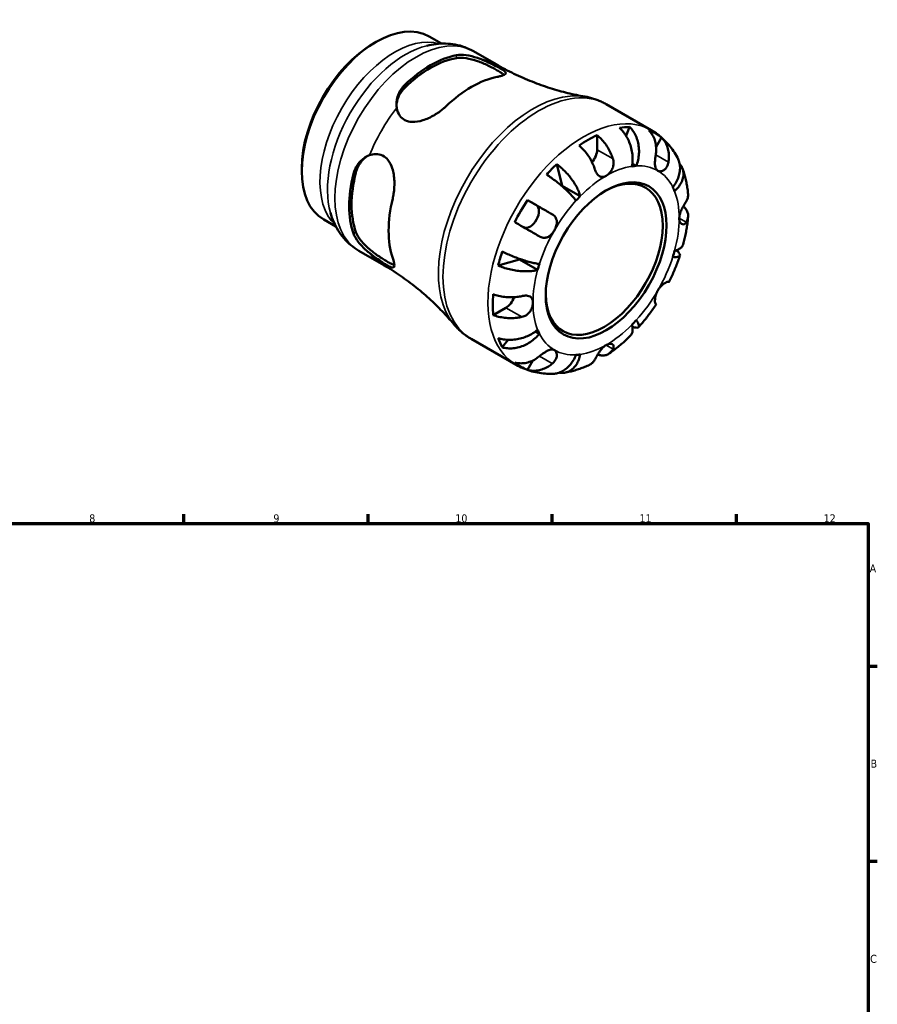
# Model space of a CAD drawing. Header units: millimetres. Extents: x 0 to 903, y 0 to 771.
# Tile 5 of 5: x 498 to 825, y 391 to 766. Entities that reach past the tile are written whole.
import ezdxf

# ---------------------------------------------------------------- set-up
doc = ezdxf.new("R2010")
doc.units = ezdxf.units.MM
for name, color, linetype, lineweight in [('Border (ANSI)', 7, 'Continuous', 70), ('Visible (ANSI)', 7, 'Continuous', 50), ('Visible Narrow (ANSI)', 7, 'Continuous', 35)]:
    doc.layers.add(name, color=color, linetype=linetype, lineweight=lineweight)
doc.styles.add('Note Text (ANSI)', font='tahoma.ttf')

# ---------------------------------------------------------------- blocks, each defined once
blk = doc.blocks.new('Borders Default Border')
at = {"layer": 'Border (ANSI)'}
for p, q in [((560.67, 574), (560.67, 577.45)), ((630.75, 574), (630.75, 577.45)), ((700.83, 574), (700.83, 577.45)), ((770.92, 574), (770.92, 577.45)), ((821, 519.75), (824.45, 519.75)), ((821, 445.5), (824.45, 445.5))]:
    blk.add_line(p, q, dxfattribs=at)
at = {"layer": 'Border (ANSI)', "flags": 128}
blk.add_lwpolyline([(20, 20), (20, 574), (821, 574), (821, 20), (20, 20)], dxfattribs=at)
at = {"layer": 'Border (ANSI)', "color": 230, "true_color": 0xff0080, "attachment_point": 7, "style": 'Note Text (ANSI)'}
for s, insert, char_height in [('8', (524.63, 574.33), 3.05), ('9', (594.7, 574.34), 3.05), ('10', (663.96, 574.34), 3.048), ('11', (734.04, 574.4), 3.048), ('12', (804.13, 574.4), 3.048), ('A', (821.63, 555.35), 3.05), ('B', (821.99, 481.1), 3.05), ('C', (821.8, 406.8), 3.05)]:
    blk.add_mtext(s, dxfattribs=dict(at, insert=insert, char_height=char_height))

msp = doc.modelspace()

# ---------------------------------------------------------------- linework, layer by layer
at = {"layer": 'Visible (ANSI)'}
for p, q in [((632.832, 756.614), (633.78, 757.164)), ((653.936, 759.197), (658.622, 756.498)), ((670.916, 753.579), (679.532, 748.617)), ((721.361, 733.444), (738.453, 723.601)), ((730.223, 724.794), (728.902, 721.442)), ((717.897, 721.675), (717.897, 716.115)), ((742.405, 720.766), (740.356, 717.217)), ((605.485, 709.125), (605.485, 708.029)), ((702.529, 710.674), (704.641, 702.445)), ((732.799, 709.972), (731.314, 710.827)), ((711.5, 698.496), (704.641, 702.445)), ((691.38, 696.99), (694.78, 695.017)), ((613.843, 689.576), (618.53, 686.877)), ((627.225, 677.709), (635.842, 672.748)), ((688.417, 674.344), (680.248, 672.082)), ((695.276, 670.394), (688.417, 674.344)), ((683.196, 656.011), (678.387, 653.242)), ((669.96, 644.186), (687.053, 634.343)), ((695.958, 646.161), (694.468, 647.019)), ((684.085, 643.809), (681.828, 640.973)), ((693.448, 635.97), (691.38, 632.388))]:
    msp.add_line(p, q, dxfattribs=at)
for centre, major_axis, start_param, end_param in [((633.889, 724.386), (-20.046, -34.811), 3.1415927, 6.2831853), ((632.938, 724.934), (-19.375, -33.645), 3.9289245, 5.4958534), ((654.527, 712.502), (21.845, 37.935), 0.4613014, 1.1056275), ((654.527, 712.502), (21.216, 36.843), 0.4513924, 1.1155365), ((670.119, 703.523), (-22.274, -38.68), 3.6093159, 4.2407983), ((714.468, 677.984), (25.578, 44.417), 0.3337497, 0.4477811), ((714.468, 677.984), (25.578, 44.417), 6.1864849, 6.3760182), ((714.468, 677.984), (25.578, 44.417), 0.6886978, 0.8782311), ((714.468, 714.14), (-2.42, -4.203), 1.2344283, 2.3542608), ((714.468, 677.984), (25.578, 44.417), 1.1191478, 1.2331792), ((721.327, 674.035), (19.649, 34.122), 0.3587599, 0.4227708), ((654.527, 712.502), (21.845, 37.935), 2.0320977, 2.6764238), ((654.527, 712.502), (21.216, 36.843), 2.0221887, 2.6863328), ((720.598, 674.454), (15.72, 27.297), 2.3704166, 7.0543614), ((714.468, 677.984), (-19.649, -34.122), 4.2857507, 4.2916177), ((721.327, 674.035), (19.649, 34.122), 5.8565471, 5.920558), ((670.119, 703.523), (-22.274, -38.68), 5.1801122, 5.8115947), ((714.468, 677.984), (25.578, 44.417), 1.474096, 1.6636293), ((721.327, 674.035), (-19.649, -34.122), 4.2857507, 4.3497617), ((692.355, 690.817), (2.42, 4.203), 3.2062397, 6.2812516), ((714.468, 677.984), (25.578, 44.417), 1.904546, 2.0185774), ((714.468, 677.984), (-19.649, -34.122), 5.1283715, 5.1351598), ((721.327, 674.035), (19.649, 34.122), 5.0711489, 5.1351598), ((721.327, 674.035), (-19.649, -34.122), 5.0711489, 5.1351598), ((714.468, 677.984), (25.578, 44.417), 2.2594941, 2.4490274), ((683.196, 659.976), (-2.42, -4.203), 0.7834645, 1.9106207), ((721.327, 674.035), (19.649, 34.122), 4.2857507, 4.3497617), ((714.468, 677.984), (-25.578, -44.417), 5.8315368, 5.9455682), ((721.327, 674.035), (-19.649, -34.122), 5.8565471, 5.920558), ((721.327, 674.035), (-19.649, -34.122), 0.3587599, 0.4227708), ((714.468, 677.984), (-25.578, -44.417), 6.1864849, 6.3760182)]:
    msp.add_ellipse(centre, major_axis=major_axis, ratio=0.5780931, start_param=start_param, end_param=end_param, dxfattribs=at)
msp.add_ellipse((721.327, 674.035), major_axis=(-16.234, -28.19), ratio=0.5780931, dxfattribs=at)
for points, knots in [([(670.916, 753.579), (669.827, 754.205), (668.684, 754.736), (666.334, 755.589), (665.127, 755.913), (662.695, 756.358), (661.469, 756.48), (659.029, 756.541), (657.815, 756.481), (655.416, 756.201), (654.23, 755.982), (653.064, 755.693)], [5.49972085, 5.49972085, 5.49972085, 5.49972085, 5.6010645, 5.6010645, 5.70240816, 5.70240816, 5.80375181, 5.80375181, 5.90509546, 5.90509546, 6.00643911, 6.00643911, 6.00643911, 6.00643911]), ([(664.328, 752.092), (665.353, 752.287), (666.637, 752.293), (669.421, 751.904), (670.923, 751.513), (672.802, 750.879), (673.276, 750.708), (673.755, 750.524)], [1.6832375, 1.6832375, 1.6832375, 1.6832375, 2.1416431, 2.1416431, 2.6000487, 2.6000487, 2.7485601, 2.7485601, 2.7485601, 2.7485601]), ([(664.328, 751.004), (665.356, 751.187), (666.643, 751.175), (669.433, 750.746), (670.936, 750.333), (673.65, 749.382), (675.056, 748.793), (677.035, 747.86), (677.675, 747.541), (678.87, 746.917), (679.425, 746.612), (680.415, 746.042), (680.874, 745.763), (681.676, 745.236), (682.02, 744.989), (682.363, 744.706), (682.426, 744.652), (682.485, 744.599)], [1.6846427, 1.6846427, 1.6846427, 1.6846427, 2.146151, 2.146151, 2.6076593, 2.6076593, 3.0277054, 3.0277054, 3.2377284, 3.2377284, 3.4477515, 3.4477515, 3.6577745, 3.6577745, 3.8677976, 3.8677976, 3.9189206, 3.9189206, 3.9189206, 3.9189206]), ([(673.755, 750.524), (674.719, 750.153), (675.678, 749.744), (677.606, 748.869), (678.546, 748.412), (680.224, 747.555), (680.929, 747.171), (682.193, 746.415), (682.662, 746.075), (683.242, 745.411), (683.222, 745.113), (682.562, 744.585), (681.969, 744.35), (680.756, 744.031), (680.358, 743.941), (679.92, 743.854)], [-2.8100812, -2.8100812, -2.8100812, -2.8100812, -2.497929, -2.497929, -2.1593099, -2.1593099, -1.8260725, -1.8260725, -1.419883, -1.419883, -0.902401, -0.902401, -0.4258222, -0.4258222, -0.2290124, -0.2290124, -0.2290124, -0.2290124]), ([(679.532, 748.617), (681.74, 747.346), (683.994, 746.155), (688.549, 743.954), (690.85, 742.945), (695.45, 741.117), (697.749, 740.3), (702.3, 738.857), (704.551, 738.231), (708.961, 737.163), (711.12, 736.721), (713.215, 736.362)], [5.49972085, 5.49972085, 5.49972085, 5.49972085, 5.54165359, 5.54165359, 5.58358632, 5.58358632, 5.62551906, 5.62551906, 5.6674518, 5.6674518, 5.70938453, 5.70938453, 5.70938453, 5.70938453]), ([(641.619, 732.018), (641.547, 732.437), (641.509, 732.859), (641.472, 734.553), (641.729, 735.957), (642.843, 738.591), (643.702, 739.819), (644.727, 740.805)], [0.6906392, 0.6906392, 0.6906392, 0.6906392, 0.8391506, 0.8391506, 1.2975562, 1.2975562, 1.7559618, 1.7559618, 1.7559618, 1.7559618]), ([(641.518, 732.883), (641.588, 733.949), (641.841, 735.066), (642.839, 737.467), (643.699, 738.715), (644.727, 739.717)], [0.9351103, 0.9351103, 0.9351103, 0.9351103, 1.30160049, 1.30160049, 1.76310877, 1.76310877, 1.76310877, 1.76310877]), ([(721.361, 733.444), (720.856, 733.734), (720.341, 734.006), (719.294, 734.512), (718.761, 734.746), (717.682, 735.175), (717.135, 735.37), (716.03, 735.72), (715.472, 735.876), (714.348, 736.148), (713.783, 736.264), (713.215, 736.362)], [5.49972085, 5.49972085, 5.49972085, 5.49972085, 5.54165359, 5.54165359, 5.58358632, 5.58358632, 5.62551906, 5.62551906, 5.6674518, 5.6674518, 5.70938453, 5.70938453, 5.70938453, 5.70938453]), ([(660.319, 732.566), (660.011, 732.273), (659.686, 731.983), (658.323, 730.838), (657.181, 730.035), (654.556, 728.492), (653.048, 727.79), (650.17, 726.895), (648.79, 726.661), (646.507, 726.776), (645.587, 726.999), (643.996, 727.816), (643.345, 728.376), (642.205, 729.917), (641.805, 730.933), (641.619, 732.018)], [-2.5723703, -2.5723703, -2.5723703, -2.5723703, -2.434911, -2.434911, -2.0190222, -2.0190222, -1.525122, -1.525122, -1.0726164, -1.0726164, -0.7280495, -0.7280495, -0.400144, -0.400144, 0, 0, 0, 0]), ([(731.153, 709.813), (731.286, 710.486), (731.379, 711.251), (731.439, 712.821), (731.405, 713.626), (731.245, 715.101), (731.105, 715.908), (730.704, 717.495), (730.444, 718.275), (729.883, 719.654), (729.531, 720.381), (728.732, 721.745), (728.286, 722.382), (727.422, 723.442), (726.928, 723.965), (726.406, 724.424)], [5.4054322, 5.4054322, 5.4054322, 5.4054322, 5.6314379, 5.6314379, 5.8574437, 5.8574437, 6.0826169, 6.0826169, 6.3077901, 6.3077901, 6.5323479, 6.5323479, 6.7569058, 6.7569058, 6.9752088, 6.9752088, 6.9752088, 6.9752088]), ([(730.223, 724.794), (730.715, 724.333), (731.166, 723.805), (731.927, 722.735), (732.304, 722.091), (732.937, 720.711), (733.193, 719.975), (733.561, 718.577), (733.706, 717.786), (733.859, 716.175), (733.867, 715.356), (733.774, 713.855), (733.665, 713.037), (733.312, 711.438), (733.069, 710.659), (732.799, 709.972)], [0.2300349, 0.2300349, 0.2300349, 0.2300349, 0.4483378, 0.4483378, 0.6728957, 0.6728957, 0.8974535, 0.8974535, 1.1226267, 1.1226267, 1.3478, 1.3478, 1.5738057, 1.5738057, 1.7998115, 1.7998115, 1.7998115, 1.7998115]), ([(740.214, 714.203), (740.309, 714.782), (740.369, 715.393), (740.405, 716.772), (740.349, 717.535), (740.131, 718.887), (739.949, 719.599), (739.445, 720.939), (739.122, 721.565), (738.441, 722.61), (738.025, 723.127), (737.555, 723.581)], [5.9143146, 5.9143146, 5.9143146, 5.9143146, 6.0897305, 6.0897305, 6.3151304, 6.3151304, 6.5397196, 6.5397196, 6.7643088, 6.7643088, 6.9824261, 6.9824261, 6.9824261, 6.9824261]), ([(748.483, 713.19), (748.024, 714.029), (747.522, 714.85), (746.433, 716.443), (745.845, 717.215), (744.582, 718.698), (743.907, 719.408), (742.477, 720.752), (741.721, 721.386), (740.138, 722.564), (739.31, 723.107), (738.453, 723.601)], [5.1606161, 5.1606161, 5.1606161, 5.1606161, 5.22843705, 5.22843705, 5.296258, 5.296258, 5.36407895, 5.36407895, 5.4318999, 5.4318999, 5.49972085, 5.49972085, 5.49972085, 5.49972085]), ([(717.897, 721.675), (718.446, 721.228), (718.982, 720.724), (719.946, 719.706), (720.46, 719.098), (721.419, 717.803), (721.864, 717.116), (722.613, 715.816), (722.985, 715.084), (723.556, 713.763), (723.776, 713.18), (723.956, 712.626)], [0.2300371, 0.2300371, 0.2300371, 0.2300371, 0.4481544, 0.4481544, 0.6727436, 0.6727436, 0.8973328, 0.8973328, 1.1227327, 1.1227327, 1.2981486, 1.2981486, 1.2981486, 1.2981486]), ([(742.405, 720.766), (742.875, 720.312), (743.291, 719.796), (743.972, 718.751), (744.295, 718.124), (744.799, 716.785), (744.981, 716.072), (745.199, 714.721), (745.255, 713.958), (745.219, 712.579), (745.159, 711.968), (745.064, 711.388)], [0.2300371, 0.2300371, 0.2300371, 0.2300371, 0.4481544, 0.4481544, 0.6727436, 0.6727436, 0.8973328, 0.8973328, 1.1227327, 1.1227327, 1.2981486, 1.2981486, 1.2981486, 1.2981486]), ([(717.097, 708.677), (716.917, 709.23), (716.697, 709.814), (716.127, 711.134), (715.754, 711.866), (715.005, 713.166), (714.56, 713.853), (713.601, 715.148), (713.087, 715.756), (712.124, 716.774), (711.587, 717.279), (711.038, 717.725)], [5.9143146, 5.9143146, 5.9143146, 5.9143146, 6.0897305, 6.0897305, 6.3151304, 6.3151304, 6.5397196, 6.5397196, 6.7643088, 6.7643088, 6.9824261, 6.9824261, 6.9824261, 6.9824261]), ([(625.166, 706.925), (625.508, 708.307), (626.144, 709.666), (627.87, 711.952), (628.959, 712.88), (630.446, 713.698), (630.831, 713.876), (631.23, 714.024)], [1.6832375, 1.6832375, 1.6832375, 1.6832375, 2.1416431, 2.1416431, 2.6000487, 2.6000487, 2.7485601, 2.7485601, 2.7485601, 2.7485601]), ([(626.107, 707.467), (626.462, 708.86), (627.114, 710.23), (628.701, 712.305), (629.55, 713.088), (630.446, 713.685)], [1.68464271, 1.68464271, 1.68464271, 1.68464271, 2.14615099, 2.14615099, 2.51511692, 2.51511692, 2.51511692, 2.51511692]), ([(631.23, 714.024), (632.034, 714.323), (632.867, 714.488), (634.589, 714.495), (635.456, 714.308), (637.039, 713.526), (637.725, 712.955), (639.015, 711.345), (639.546, 710.26), (640.416, 707.547), (640.666, 705.852), (640.799, 702.552), (640.708, 700.943), (640.381, 698.781), (640.261, 698.167), (640.118, 697.578)], [-2.810081, -2.810081, -2.810081, -2.810081, -2.4978987, -2.4978987, -2.1592934, -2.1592934, -1.8260664, -1.8260664, -1.4198832, -1.4198832, -0.9024017, -0.9024017, -0.4258217, -0.4258217, -0.2290124, -0.2290124, -0.2290124, -0.2290124]), ([(723.956, 712.626), (724.022, 712.421), (724.076, 712.211), (724.16, 711.764), (724.187, 711.527), (724.21, 710.983), (724.194, 710.675), (724.07, 709.809), (723.896, 709.264), (723.379, 708.21), (723.032, 707.718), (722.231, 706.849), (721.781, 706.487), (721.327, 706.226)], [-0.78516465, -0.78516465, -0.78516465, -0.78516465, -0.71674204, -0.71674204, -0.64259311, -0.64259311, -0.54817339, -0.54817339, -0.37584493, -0.37584493, -0.19265918, -0.19265918, 0, 0, 0, 0]), ([(741.014, 708.134), (740.824, 708.244), (740.658, 708.392), (740.366, 708.772), (740.245, 709.008), (740.031, 709.635), (739.961, 710.047), (739.901, 710.945), (739.908, 711.417), (739.961, 712.256), (739.995, 712.605), (740.076, 713.293), (740.123, 713.628), (740.187, 714.039), (740.2, 714.121), (740.214, 714.203)], [0, 0, 0, 0, 0.11375655, 0.11375655, 0.23538098, 0.23538098, 0.39430899, 0.39430899, 0.54630686, 0.54630686, 0.65204055, 0.65204055, 0.75381821, 0.75381821, 0.77933795, 0.77933795, 0.77933795, 0.77933795]), ([(746.695, 701.908), (747.154, 702.485), (747.603, 703.145), (748.359, 704.509), (748.666, 705.213), (749.107, 706.511), (749.282, 707.225), (749.47, 708.638), (749.483, 709.337), (749.381, 710.581), (749.257, 711.24), (748.901, 712.333), (748.704, 712.783), (748.482, 713.19)], [5.4054322, 5.4054322, 5.4054322, 5.4054322, 5.6314379, 5.6314379, 5.8574437, 5.8574437, 6.0826169, 6.0826169, 6.3077901, 6.3077901, 6.5323479, 6.5323479, 6.7012297, 6.7012297, 6.7012297, 6.7012297]), ([(702.529, 710.674), (703.106, 710.248), (703.686, 709.773), (704.75, 708.828), (705.331, 708.269), (706.451, 707.09), (706.99, 706.471), (707.926, 705.308), (708.411, 704.657), (709.294, 703.348), (709.692, 702.69), (710.345, 701.498), (710.658, 700.854), (711.169, 699.613), (711.367, 699.015), (711.5, 698.496)], [0.2300349, 0.2300349, 0.2300349, 0.2300349, 0.4483378, 0.4483378, 0.6728957, 0.6728957, 0.8974535, 0.8974535, 1.1226267, 1.1226267, 1.3478, 1.3478, 1.5738057, 1.5738057, 1.7998115, 1.7998115, 1.7998115, 1.7998115]), ([(721.327, 706.226), (720.983, 706.028), (720.643, 705.891), (719.942, 705.741), (719.589, 705.748), (718.954, 705.937), (718.674, 706.102), (718.189, 706.548), (717.983, 706.807), (717.678, 707.301), (717.568, 707.507), (717.375, 707.923), (717.29, 708.13), (717.171, 708.454), (717.133, 708.565), (717.097, 708.677)], [0, 0, 0, 0, 0.14558971, 0.14558971, 0.30930841, 0.30930841, 0.45830506, 0.45830506, 0.58735107, 0.58735107, 0.66775406, 0.66775406, 0.73999155, 0.73999155, 0.77632248, 0.77632248, 0.77632248, 0.77632248]), ([(745.064, 711.388), (745.044, 711.266), (745.02, 711.145), (744.921, 710.711), (744.824, 710.409), (744.571, 709.817), (744.412, 709.534), (743.968, 708.911), (743.661, 708.611), (742.94, 708.119), (742.526, 707.963), (741.718, 707.873), (741.335, 707.948), (741.014, 708.134)], [-0.78090098, -0.78090098, -0.78090098, -0.78090098, -0.74249641, -0.74249641, -0.64168011, -0.64168011, -0.53308797, -0.53308797, -0.37727943, -0.37727943, -0.19250343, -0.19250343, 0, 0, 0, 0]), ([(749.316, 710.827), (749.491, 710.615), (749.648, 710.401), (750.078, 709.735), (750.33, 709.211), (750.667, 708.115), (750.752, 707.543), (750.774, 706.476), (750.714, 705.883), (750.423, 704.697), (750.193, 704.105), (749.648, 703.039), (749.281, 702.467), (748.404, 701.371), (747.893, 700.848), (747.377, 700.397)], [0.343344, 0.343344, 0.343344, 0.343344, 0.4483378, 0.4483378, 0.6728957, 0.6728957, 0.8974535, 0.8974535, 1.1226267, 1.1226267, 1.3478, 1.3478, 1.5738057, 1.5738057, 1.7998115, 1.7998115, 1.7998115, 1.7998115]), ([(752.529, 699.257), (752.468, 699.923), (752.392, 700.587), (752.208, 701.907), (752.101, 702.564), (751.852, 703.87), (751.712, 704.52), (751.396, 705.809), (751.221, 706.45), (750.835, 707.721), (750.623, 708.351), (750.393, 708.975)], [4.81274509, 4.81274509, 4.81274509, 4.81274509, 4.86032414, 4.86032414, 4.90790319, 4.90790319, 4.95548224, 4.95548224, 5.00306129, 5.00306129, 5.05064034, 5.05064034, 5.05064034, 5.05064034]), ([(709.854, 696.759), (709.584, 697.134), (709.236, 697.574), (708.432, 698.506), (707.975, 698.999), (707.07, 699.924), (706.539, 700.443), (705.408, 701.49), (704.809, 702.02), (703.679, 702.979), (703.045, 703.497), (701.76, 704.502), (701.109, 704.988), (699.942, 705.825), (699.319, 706.253), (698.713, 706.649)], [5.4054322, 5.4054322, 5.4054322, 5.4054322, 5.6314379, 5.6314379, 5.8574437, 5.8574437, 6.0826169, 6.0826169, 6.3077901, 6.3077901, 6.5323479, 6.5323479, 6.7569058, 6.7569058, 6.9752088, 6.9752088, 6.9752088, 6.9752088]), ([(691.38, 696.99), (692.009, 696.628), (692.665, 696.249), (693.911, 695.53), (694.616, 695.124), (696.03, 694.308), (696.738, 693.898), (698.018, 693.159), (698.707, 692.761), (699.885, 692.08), (700.384, 691.791), (700.839, 691.528)], [0.2300371, 0.2300371, 0.2300371, 0.2300371, 0.4481544, 0.4481544, 0.6727436, 0.6727436, 0.8973328, 0.8973328, 1.1227327, 1.1227327, 1.2981486, 1.2981486, 1.2981486, 1.2981486]), ([(751.798, 696.469), (752.007, 696.796), (752.183, 697.151), (752.47, 697.973), (752.545, 698.446), (752.547, 699.001), (752.541, 699.128), (752.529, 699.257)], [5.9143146, 5.9143146, 5.9143146, 5.9143146, 6.08973048, 6.08973048, 6.31513039, 6.31513039, 6.37937397, 6.37937397, 6.37937397, 6.37937397]), ([(749.169, 690.068), (749.169, 690.424), (749.211, 690.802), (749.379, 691.624), (749.513, 692.065), (749.898, 693.083), (750.166, 693.648), (750.642, 694.549), (750.837, 694.893), (751.166, 695.451), (751.3, 695.672), (751.556, 696.087), (751.677, 696.279), (751.791, 696.457), (751.794, 696.463), (751.798, 696.469)], [-3.37535926, -3.37535926, -3.37535926, -3.37535926, -3.24472064, -3.24472064, -3.10081281, -3.10081281, -2.91318515, -2.91318515, -2.78540812, -2.78540812, -2.69094331, -2.69094331, -2.59427293, -2.59427293, -2.59108226, -2.59108226, -2.59108226, -2.59108226]), ([(750.705, 694.655), (751.073, 694.316), (751.385, 693.962), (751.915, 693.224), (752.158, 692.772), (752.475, 691.85), (752.547, 691.379), (752.545, 690.515), (752.47, 690.043), (752.183, 689.22), (752.007, 688.866), (751.798, 688.539)], [0.2567891, 0.2567891, 0.2567891, 0.2567891, 0.4481544, 0.4481544, 0.6727436, 0.6727436, 0.8973328, 0.8973328, 1.1227327, 1.1227327, 1.2981486, 1.2981486, 1.2981486, 1.2981486]), ([(616.436, 692.089), (616.772, 690.934), (617.177, 689.799), (618.139, 687.584), (618.697, 686.503), (619.975, 684.424), (620.696, 683.425), (622.302, 681.544), (623.187, 680.663), (625.105, 679.059), (626.137, 678.336), (627.225, 677.709)], [1.85140994, 1.85140994, 1.85140994, 1.85140994, 1.95275359, 1.95275359, 2.05409724, 2.05409724, 2.15544089, 2.15544089, 2.25678455, 2.25678455, 2.3581282, 2.3581282, 2.3581282, 2.3581282]), ([(700.839, 691.528), (700.935, 691.473), (701.028, 691.414), (701.354, 691.19), (701.567, 691.006), (701.954, 690.581), (702.12, 690.338), (702.437, 689.695), (702.545, 689.279), (702.612, 688.308), (702.54, 687.753), (702.215, 686.601), (701.96, 686.015), (701.639, 685.46)], [-0.78090098, -0.78090098, -0.78090098, -0.78090098, -0.74249641, -0.74249641, -0.64168011, -0.64168011, -0.53308797, -0.53308797, -0.37727943, -0.37727943, -0.19250343, -0.19250343, 0, 0, 0, 0]), ([(751.798, 688.539), (751.74, 688.448), (751.68, 688.364), (751.501, 688.148), (751.378, 688.033), (751.101, 687.843), (750.946, 687.779), (750.544, 687.711), (750.299, 687.761), (749.814, 688.061), (749.588, 688.334), (749.26, 689.076), (749.169, 689.544), (749.169, 690.068)], [-0.77507703, -0.77507703, -0.77507703, -0.77507703, -0.72560399, -0.72560399, -0.63594265, -0.63594265, -0.53365641, -0.53365641, -0.3753162, -0.3753162, -0.19216783, -0.19216783, 0, 0, 0, 0]), ([(750.696, 680.149), (750.88, 680.847), (751.052, 681.547), (751.371, 682.945), (751.519, 683.644), (751.79, 685.043), (751.913, 685.742), (752.134, 687.138), (752.232, 687.836), (752.401, 689.229), (752.473, 689.924), (752.532, 690.618)], [4.36891863, 4.36891863, 4.36891863, 4.36891863, 4.41717578, 4.41717578, 4.46543292, 4.46543292, 4.51369006, 4.51369006, 4.5619472, 4.5619472, 4.61020434, 4.61020434, 4.61020434, 4.61020434]), ([(695.989, 683.128), (695.534, 683.391), (695.035, 683.68), (693.857, 684.36), (693.168, 684.758), (691.888, 685.498), (691.18, 685.907), (689.766, 686.723), (689.061, 687.13), (687.815, 687.849), (687.159, 688.227), (686.53, 688.59)], [5.9143146, 5.9143146, 5.9143146, 5.9143146, 6.0897305, 6.0897305, 6.3151304, 6.3151304, 6.5397196, 6.5397196, 6.7643088, 6.7643088, 6.9824261, 6.9824261, 6.9824261, 6.9824261]), ([(701.639, 685.46), (701.449, 685.131), (701.238, 684.817), (700.764, 684.21), (700.5, 683.923), (699.851, 683.343), (699.46, 683.081), (698.653, 682.727), (698.248, 682.634), (697.549, 682.616), (697.263, 682.648), (696.708, 682.787), (696.442, 682.889), (696.117, 683.056), (696.053, 683.091), (695.989, 683.128)], [0, 0, 0, 0, 0.11375655, 0.11375655, 0.23538098, 0.23538098, 0.39430899, 0.39430899, 0.54630686, 0.54630686, 0.65204055, 0.65204055, 0.75381821, 0.75381821, 0.77933795, 0.77933795, 0.77933795, 0.77933795]), ([(631.23, 676.87), (630.831, 677.192), (630.446, 677.517), (628.959, 678.829), (627.87, 679.935), (626.144, 682.157), (625.508, 683.275), (625.166, 684.262)], [0.6906392, 0.6906392, 0.6906392, 0.6906392, 0.8391506, 0.8391506, 1.2975562, 1.2975562, 1.7559618, 1.7559618, 1.7559618, 1.7559618]), ([(640.75, 672.279), (640.669, 672.304), (640.585, 672.333), (640.162, 672.488), (639.775, 672.661), (638.916, 673.09), (638.444, 673.346), (637.949, 673.631), (637.453, 673.916), (636.912, 674.243), (635.773, 674.965), (635.177, 675.359), (633.378, 676.605), (632.166, 677.528), (629.985, 679.405), (628.877, 680.502), (627.114, 682.708), (626.462, 683.819), (626.107, 684.804)], [-0.4748482, -0.4748482, -0.4748482, -0.4748482, -0.4200461, -0.4200461, -0.2100231, -0.2100231, 0, 0, 0, 0.2100231, 0.2100231, 0.4200461, 0.4200461, 0.8400922, 0.8400922, 1.3016005, 1.3016005, 1.7631088, 1.7631088, 1.7631088, 1.7631088]), ([(747.377, 677.675), (747.893, 677.818), (748.404, 678.004), (749.281, 678.44), (749.648, 678.689), (750.193, 679.186), (750.423, 679.48), (750.622, 679.91), (750.664, 680.029), (750.696, 680.149)], [5.40543217, 5.40543217, 5.40543217, 5.40543217, 5.63143793, 5.63143793, 5.85744368, 5.85744368, 6.08261689, 6.08261689, 6.16604507, 6.16604507, 6.16604507, 6.16604507]), ([(640.118, 674.915), (640.219, 674.617), (640.307, 674.335), (640.618, 673.27), (640.743, 672.641), (640.767, 671.648), (640.62, 671.357), (639.955, 671.264), (639.466, 671.422), (638.222, 672.052), (637.569, 672.433), (636.063, 673.378), (635.252, 673.913), (633.345, 675.238), (632.264, 676.034), (631.23, 676.87)], [-2.5724559, -2.5724559, -2.5724559, -2.5724559, -2.4349218, -2.4349218, -2.0189362, -2.0189362, -1.5250632, -1.5250632, -1.0726006, -1.0726006, -0.72806, -0.72806, -0.4001597, -0.4001597, -0.0000839, -0.0000839, -0.0000839, -0.0000839]), ([(681.828, 677.405), (682.475, 677.078), (683.158, 676.753), (684.467, 676.162), (685.213, 675.842), (686.725, 675.231), (687.491, 674.941), (688.887, 674.442), (689.644, 674.187), (691.116, 673.73), (691.83, 673.528), (693.083, 673.205), (693.737, 673.054), (694.945, 672.821), (695.499, 672.738), (695.958, 672.69)], [0.2300349, 0.2300349, 0.2300349, 0.2300349, 0.4483378, 0.4483378, 0.6728957, 0.6728957, 0.8974535, 0.8974535, 1.1226267, 1.1226267, 1.3478, 1.3478, 1.5738057, 1.5738057, 1.7998115, 1.7998115, 1.7998115, 1.7998115]), ([(745.239, 665.758), (745.568, 666.419), (745.888, 667.083), (746.509, 668.419), (746.81, 669.09), (747.391, 670.439), (747.671, 671.116), (748.211, 672.476), (748.471, 673.158), (748.97, 674.527), (749.208, 675.213), (749.436, 675.901)], [4.03168743, 4.03168743, 4.03168743, 4.03168743, 4.07951521, 4.07951521, 4.127343, 4.127343, 4.17517078, 4.17517078, 4.22299856, 4.22299856, 4.27082635, 4.27082635, 4.27082635, 4.27082635]), ([(748.04, 677.884), (748.116, 677.824), (748.188, 677.765), (748.57, 677.445), (748.851, 677.174), (749.257, 676.68), (749.381, 676.457), (749.483, 676.094), (749.47, 675.92), (749.282, 675.638), (749.107, 675.529), (748.666, 675.385), (748.359, 675.335), (747.603, 675.308), (747.154, 675.331), (746.695, 675.379)], [0.3998791, 0.3998791, 0.3998791, 0.3998791, 0.4483378, 0.4483378, 0.6728957, 0.6728957, 0.8974535, 0.8974535, 1.1226267, 1.1226267, 1.3478, 1.3478, 1.5738057, 1.5738057, 1.7998115, 1.7998115, 1.7998115, 1.7998115]), ([(663.348, 649.766), (661.986, 651.398), (660.52, 653.043), (657.382, 656.321), (655.712, 657.954), (652.179, 661.166), (650.318, 662.744), (646.428, 665.806), (644.4, 667.289), (640.211, 670.124), (638.05, 671.476), (635.842, 672.748)], [2.14846452, 2.14846452, 2.14846452, 2.14846452, 2.19039726, 2.19039726, 2.23232999, 2.23232999, 2.27426273, 2.27426273, 2.31619546, 2.31619546, 2.3581282, 2.3581282, 2.3581282, 2.3581282]), ([(695.276, 670.394), (694.76, 670.251), (694.144, 670.125), (692.815, 669.95), (692.102, 669.9), (690.744, 669.871), (689.975, 669.888), (688.401, 669.999), (687.595, 670.094), (686.12, 670.324), (685.314, 670.48), (683.734, 670.861), (682.958, 671.084), (681.607, 671.532), (680.906, 671.796), (680.248, 672.082)], [5.4054322, 5.4054322, 5.4054322, 5.4054322, 5.6314379, 5.6314379, 5.8574437, 5.8574437, 6.0826169, 6.0826169, 6.3077901, 6.3077901, 6.5323479, 6.5323479, 6.7569058, 6.7569058, 6.9752088, 6.9752088, 6.9752088, 6.9752088]), ([(741.014, 662.609), (741.204, 662.938), (741.415, 663.252), (741.886, 663.861), (742.146, 664.151), (742.759, 664.75), (743.112, 665.035), (743.762, 665.479), (744.053, 665.638), (744.473, 665.817), (744.621, 665.863), (744.861, 665.906), (744.953, 665.905), (745.035, 665.878), (745.05, 665.871), (745.064, 665.863)], [0, 0, 0, 0, 0.11375655, 0.11375655, 0.23538098, 0.23538098, 0.39430899, 0.39430899, 0.54630686, 0.54630686, 0.65204055, 0.65204055, 0.75381821, 0.75381821, 0.77933795, 0.77933795, 0.77933795, 0.77933795]), ([(745.064, 665.863), (745.159, 665.807), (745.219, 665.771), (745.255, 665.748), (745.199, 665.779), (745.066, 665.854), (745.039, 665.869), (745.009, 665.886)], [5.9143146, 5.9143146, 5.9143146, 5.9143146, 6.08973048, 6.08973048, 6.31513039, 6.31513039, 6.36380818, 6.36380818, 6.36380818, 6.36380818]), ([(678.387, 661.172), (679.049, 660.921), (679.755, 660.71), (681.119, 660.385), (681.902, 660.245), (683.504, 660.063), (684.322, 660.021), (685.822, 660.022), (686.642, 660.066), (688.071, 660.231), (688.686, 660.332), (689.254, 660.452)], [0.2300371, 0.2300371, 0.2300371, 0.2300371, 0.4481544, 0.4481544, 0.6727436, 0.6727436, 0.8973328, 0.8973328, 1.1227327, 1.1227327, 1.2981486, 1.2981486, 1.2981486, 1.2981486]), ([(689.254, 660.452), (689.412, 660.486), (689.568, 660.515), (690.002, 660.584), (690.274, 660.613), (690.836, 660.638), (691.119, 660.629), (691.793, 660.54), (692.148, 660.426), (692.786, 660.039), (693.042, 659.748), (693.396, 658.991), (693.484, 658.525), (693.484, 658.001)], [-0.77507703, -0.77507703, -0.77507703, -0.77507703, -0.72560399, -0.72560399, -0.63594265, -0.63594265, -0.53365641, -0.53365641, -0.3753162, -0.3753162, -0.19216783, -0.19216783, 0, 0, 0, 0]), ([(740.214, 657.463), (740.194, 657.475), (740.174, 657.491), (740.106, 657.567), (740.061, 657.653), (739.982, 657.901), (739.95, 658.066), (739.903, 658.554), (739.903, 658.908), (739.988, 659.792), (740.09, 660.33), (740.441, 661.466), (740.693, 662.054), (741.014, 662.609)], [-0.78090098, -0.78090098, -0.78090098, -0.78090098, -0.74249641, -0.74249641, -0.64168011, -0.64168011, -0.53308797, -0.53308797, -0.37727943, -0.37727943, -0.19250343, -0.19250343, 0, 0, 0, 0]), ([(693.484, 658.001), (693.484, 657.645), (693.443, 657.267), (693.268, 656.449), (693.126, 656.012), (692.679, 655.031), (692.341, 654.506), (691.633, 653.738), (691.314, 653.465), (690.709, 653.066), (690.44, 652.923), (689.875, 652.685), (689.582, 652.593), (689.274, 652.526), (689.264, 652.524), (689.254, 652.522)], [-3.37535926, -3.37535926, -3.37535926, -3.37535926, -3.24472064, -3.24472064, -3.10081281, -3.10081281, -2.91318515, -2.91318515, -2.78540812, -2.78540812, -2.69094331, -2.69094331, -2.59427293, -2.59427293, -2.59108226, -2.59108226, -2.59108226, -2.59108226]), ([(733.705, 648.655), (734.186, 649.196), (734.661, 649.745), (735.597, 650.86), (736.058, 651.426), (736.966, 652.574), (737.412, 653.155), (738.289, 654.332), (738.72, 654.928), (739.566, 656.133), (739.982, 656.742), (740.389, 657.358)], [3.58316782, 3.58316782, 3.58316782, 3.58316782, 3.63099395, 3.63099395, 3.67882009, 3.67882009, 3.72664622, 3.72664622, 3.77447236, 3.77447236, 3.82229849, 3.82229849, 3.82229849, 3.82229849]), ([(740.389, 657.358), (740.389, 657.358), (740.387, 657.359), (740.369, 657.371), (740.309, 657.407), (740.214, 657.463)], [1.09026008, 1.09026008, 1.09026008, 1.09026008, 1.12273273, 1.12273273, 1.29814862, 1.29814862, 1.29814862, 1.29814862]), ([(689.254, 652.522), (688.686, 652.402), (688.071, 652.3), (686.642, 652.135), (685.822, 652.092), (684.322, 652.091), (683.504, 652.132), (681.902, 652.315), (681.119, 652.455), (679.755, 652.779), (679.049, 652.991), (678.387, 653.242)], [5.9143146, 5.9143146, 5.9143146, 5.9143146, 6.0897305, 6.0897305, 6.3151304, 6.3151304, 6.5397196, 6.5397196, 6.7643088, 6.7643088, 6.9824261, 6.9824261, 6.9824261, 6.9824261]), ([(663.348, 649.766), (663.717, 649.324), (664.102, 648.893), (664.901, 648.058), (665.315, 647.654), (666.173, 646.874), (666.616, 646.499), (667.529, 645.78), (667.999, 645.437), (668.962, 644.785), (669.456, 644.476), (669.96, 644.186)], [2.14846452, 2.14846452, 2.14846452, 2.14846452, 2.19039726, 2.19039726, 2.23232999, 2.23232999, 2.27426273, 2.27426273, 2.31619546, 2.31619546, 2.3581282, 2.3581282, 2.3581282, 2.3581282]), ([(730.656, 645.441), (730.746, 645.53), (730.829, 645.628), (731.105, 646.019), (731.245, 646.367), (731.405, 647.092), (731.439, 647.536), (731.379, 648.517), (731.286, 649.054), (731.153, 649.574)], [1.03819276, 1.03819276, 1.03819276, 1.03819276, 1.12262674, 1.12262674, 1.34779995, 1.34779995, 1.5738057, 1.5738057, 1.79981146, 1.79981146, 1.79981146, 1.79981146]), ([(732.799, 651.31), (733.069, 650.935), (733.312, 650.556), (733.665, 649.884), (733.774, 649.591), (733.867, 649.133), (733.859, 648.925), (733.706, 648.617), (733.561, 648.516), (733.193, 648.419), (732.937, 648.413), (732.304, 648.514), (731.927, 648.619), (731.467, 648.785), (731.39, 648.813), (731.311, 648.844)], [5.4054322, 5.4054322, 5.4054322, 5.4054322, 5.6314379, 5.6314379, 5.8574437, 5.8574437, 6.0826169, 6.0826169, 6.3077901, 6.3077901, 6.5323479, 6.5323479, 6.7569058, 6.7569058, 6.7999154, 6.7999154, 6.7999154, 6.7999154]), ([(680.248, 644.475), (680.906, 644.254), (681.607, 644.088), (682.958, 643.872), (683.734, 643.804), (685.314, 643.796), (686.12, 643.855), (687.595, 644.06), (688.401, 644.224), (689.975, 644.67), (690.744, 644.952), (692.102, 645.551), (692.815, 645.923), (694.144, 646.758), (694.76, 647.221), (695.276, 647.672)], [0.2300349, 0.2300349, 0.2300349, 0.2300349, 0.4483378, 0.4483378, 0.6728957, 0.6728957, 0.8974535, 0.8974535, 1.1226267, 1.1226267, 1.3478, 1.3478, 1.5738057, 1.5738057, 1.7998115, 1.7998115, 1.7998115, 1.7998115]), ([(695.958, 646.161), (695.499, 645.584), (694.945, 644.984), (693.737, 643.88), (693.083, 643.376), (691.83, 642.546), (691.116, 642.142), (689.644, 641.469), (688.887, 641.199), (687.491, 640.817), (686.725, 640.67), (685.213, 640.527), (684.467, 640.531), (683.158, 640.653), (682.475, 640.778), (681.828, 640.973)], [5.4054322, 5.4054322, 5.4054322, 5.4054322, 5.6314379, 5.6314379, 5.8574437, 5.8574437, 6.0826169, 6.0826169, 6.3077901, 6.3077901, 6.5323479, 6.5323479, 6.7569058, 6.7569058, 6.9752088, 6.9752088, 6.9752088, 6.9752088]), ([(722.508, 638.624), (723.08, 639.021), (723.646, 639.431), (724.767, 640.273), (725.323, 640.706), (726.421, 641.595), (726.965, 642.05), (728.041, 642.983), (728.572, 643.46), (729.624, 644.435), (730.143, 644.933), (730.656, 645.441)], [3.2437468, 3.2437468, 3.2437468, 3.2437468, 3.29200675, 3.29200675, 3.34026669, 3.34026669, 3.38852664, 3.38852664, 3.43678658, 3.43678658, 3.48504653, 3.48504653, 3.48504653, 3.48504653]), ([(717.097, 636.365), (717.146, 636.46), (717.199, 636.561), (717.356, 636.858), (717.467, 637.065), (717.725, 637.535), (717.875, 637.8), (718.288, 638.503), (718.563, 638.945), (719.217, 639.883), (719.595, 640.362), (720.426, 641.22), (720.874, 641.583), (721.327, 641.844)], [-0.77507703, -0.77507703, -0.77507703, -0.77507703, -0.72560399, -0.72560399, -0.63594265, -0.63594265, -0.53365641, -0.53365641, -0.3753162, -0.3753162, -0.19216783, -0.19216783, 0, 0, 0, 0]), ([(721.327, 641.844), (721.634, 642.021), (721.941, 642.149), (722.562, 642.312), (722.869, 642.334), (723.494, 642.249), (723.78, 642.103), (724.091, 641.732), (724.168, 641.55), (724.211, 641.194), (724.201, 641.033), (724.125, 640.692), (724.058, 640.513), (723.962, 640.326), (723.959, 640.32), (723.956, 640.314)], [-3.37535926, -3.37535926, -3.37535926, -3.37535926, -3.24472064, -3.24472064, -3.10081281, -3.10081281, -2.91318515, -2.91318515, -2.78540812, -2.78540812, -2.69094331, -2.69094331, -2.59427293, -2.59427293, -2.59108226, -2.59108226, -2.59108226, -2.59108226]), ([(686.53, 635.203), (687.159, 635.024), (687.815, 634.923), (689.061, 634.858), (689.766, 634.893), (691.18, 635.128), (691.888, 635.328), (693.168, 635.816), (693.857, 636.151), (695.035, 636.872), (695.534, 637.23), (695.989, 637.603)], [0.2300371, 0.2300371, 0.2300371, 0.2300371, 0.4481544, 0.4481544, 0.6727436, 0.6727436, 0.8973328, 0.8973328, 1.1227327, 1.1227327, 1.2981486, 1.2981486, 1.2981486, 1.2981486]), ([(695.989, 637.603), (696.085, 637.681), (696.182, 637.76), (696.539, 638.046), (696.804, 638.251), (697.365, 638.665), (697.658, 638.871), (698.373, 639.338), (698.786, 639.576), (699.66, 639.981), (700.104, 640.119), (700.939, 640.194), (701.318, 640.121), (701.639, 639.935)], [-0.78090098, -0.78090098, -0.78090098, -0.78090098, -0.74249641, -0.74249641, -0.64168011, -0.64168011, -0.53308797, -0.53308797, -0.37727943, -0.37727943, -0.19250343, -0.19250343, 0, 0, 0, 0]), ([(701.639, 639.935), (701.829, 639.825), (701.995, 639.677), (702.284, 639.299), (702.401, 639.065), (702.579, 638.459), (702.611, 638.069), (702.514, 637.261), (702.393, 636.855), (702.061, 636.177), (701.89, 635.907), (701.493, 635.401), (701.271, 635.167), (700.965, 634.894), (700.903, 634.841), (700.839, 634.788)], [0, 0, 0, 0, 0.11375655, 0.11375655, 0.23538098, 0.23538098, 0.39430899, 0.39430899, 0.54630686, 0.54630686, 0.65204055, 0.65204055, 0.75381821, 0.75381821, 0.77933795, 0.77933795, 0.77933795, 0.77933795]), ([(700.926, 630.89), (701.403, 630.9), (701.905, 630.956), (703.045, 631.2), (703.679, 631.423), (704.809, 631.959), (705.408, 632.321), (706.539, 633.192), (707.07, 633.702), (707.975, 634.734), (708.432, 635.353), (709.236, 636.691), (709.584, 637.411), (709.854, 638.097)], [0.499025, 0.499025, 0.499025, 0.499025, 0.6728957, 0.6728957, 0.8974535, 0.8974535, 1.1226267, 1.1226267, 1.3478, 1.3478, 1.5738057, 1.5738057, 1.7998115, 1.7998115, 1.7998115, 1.7998115]), ([(711.5, 638.257), (711.367, 637.583), (711.169, 636.878), (710.658, 635.569), (710.345, 634.964), (709.692, 633.956), (709.294, 633.459), (708.411, 632.612), (707.926, 632.261), (706.99, 631.744), (706.451, 631.53), (705.331, 631.271), (704.75, 631.226), (703.949, 631.263), (703.673, 631.293), (703.392, 631.341)], [5.4054322, 5.4054322, 5.4054322, 5.4054322, 5.6314379, 5.6314379, 5.8574437, 5.8574437, 6.0826169, 6.0826169, 6.3077901, 6.3077901, 6.5323479, 6.5323479, 6.7569058, 6.7569058, 6.8657781, 6.8657781, 6.8657781, 6.8657781]), ([(723.956, 640.314), (723.776, 639.968), (723.556, 639.637), (722.985, 638.975), (722.613, 638.671), (721.864, 638.234), (721.419, 638.06), (720.46, 637.869), (719.946, 637.853), (719.04, 637.939), (718.576, 638.031), (718.098, 638.179)], [5.9143146, 5.9143146, 5.9143146, 5.9143146, 6.0897305, 6.0897305, 6.3151304, 6.3151304, 6.5397196, 6.5397196, 6.7643088, 6.7643088, 6.9557614, 6.9557614, 6.9557614, 6.9557614]), ([(687.053, 634.343), (687.9, 633.855), (688.775, 633.417), (690.567, 632.645), (691.483, 632.311), (693.341, 631.75), (694.282, 631.523), (696.175, 631.172), (697.127, 631.048), (699.029, 630.897), (699.98, 630.871), (700.926, 630.89)], [2.3581282, 2.3581282, 2.3581282, 2.3581282, 2.42516834, 2.42516834, 2.49220847, 2.49220847, 2.55924861, 2.55924861, 2.62628875, 2.62628875, 2.69332888, 2.69332888, 2.69332888, 2.69332888]), ([(700.839, 634.788), (700.384, 634.416), (699.885, 634.057), (698.707, 633.336), (698.018, 633.002), (696.738, 632.513), (696.03, 632.313), (694.616, 632.079), (693.911, 632.044), (692.665, 632.108), (692.009, 632.21), (691.38, 632.388)], [5.9143146, 5.9143146, 5.9143146, 5.9143146, 6.0897305, 6.0897305, 6.3151304, 6.3151304, 6.5397196, 6.5397196, 6.7643088, 6.7643088, 6.9824261, 6.9824261, 6.9824261, 6.9824261]), ([(705.537, 631.33), (706.194, 631.441), (706.845, 631.571), (708.14, 631.869), (708.783, 632.036), (710.058, 632.405), (710.691, 632.607), (711.947, 633.042), (712.57, 633.277), (713.806, 633.775), (714.419, 634.04), (715.027, 634.319)], [2.8033798, 2.8033798, 2.8033798, 2.8033798, 2.85095897, 2.85095897, 2.89853813, 2.89853813, 2.9461173, 2.9461173, 2.99369647, 2.99369647, 3.04127564, 3.04127564, 3.04127564, 3.04127564]), ([(715.027, 634.32), (715.15, 634.376), (715.267, 634.437), (715.754, 634.721), (716.127, 635.025), (716.697, 635.687), (716.917, 636.019), (717.097, 636.365)], [0.83038415, 0.83038415, 0.83038415, 0.83038415, 0.89733283, 0.89733283, 1.12273273, 1.12273273, 1.29814862, 1.29814862, 1.29814862, 1.29814862])]:
    msp.add_open_spline(points, degree=3, knots=knots, dxfattribs=at)
at = {"layer": 'Visible Narrow (ANSI)'}
for p, q in [((664.328, 751.004), (664.328, 752.092)), ((644.727, 739.717), (644.727, 740.805)), ((723.956, 712.626), (717.897, 716.115)), ((745.064, 711.388), (740.21, 714.183)), ((626.107, 707.467), (625.166, 706.925)), ((700.839, 691.528), (694.78, 695.017)), ((751.798, 688.539), (749.169, 690.053)), ((626.107, 684.804), (625.166, 684.262)), ((689.254, 652.522), (683.196, 656.011)), ((723.956, 640.314), (721.313, 641.836)), ((700.839, 634.788), (695.973, 637.59))]:
    msp.add_line(p, q, dxfattribs=at)
for centre, major_axis, start_param, end_param in [((649.07, 715.644), (-21.845, -37.935), 3.1415927, 6.2831853), ((640.838, 720.385), (20.046, 34.811), 0.1383447, 3.003248), ((644.954, 718.014), (-20.946, -36.373), 3.6483109, 5.776467), ((657.687, 710.682), (21.845, 37.935), 0, 0.2376757), ((693.608, 689.997), (25.492, 44.267), 0.2096637, 2.931929), ((695.66, 688.815), (-25.7, -44.629), 3.1415927, 6.2831853), ((657.687, 710.682), (-21.845, -37.935), 4.4708458, 4.9500647), ((712.753, 678.972), (25.7, 44.629), 0, 3.1415927), ((721.327, 674.035), (-19.649, -34.122), 3.5643635, 3.9250571), ((721.327, 674.035), (19.649, 34.122), 6.2812516, 6.6419452), ((721.327, 674.035), (19.649, 34.122), 5.920558, 6.2812516), ((721.327, 674.035), (-19.649, -34.122), 3.9250571, 4.2857507), ((721.327, 674.035), (19.649, 34.122), 5.4958534, 5.8565471), ((721.327, 674.035), (-19.649, -34.122), 4.3497617, 4.7104553), ((721.327, 674.035), (19.649, 34.122), 5.1351598, 5.4958534), ((721.327, 674.035), (-19.649, -34.122), 4.7104553, 5.0711489), ((657.687, 710.682), (-21.845, -37.935), 6.0416421, 6.2831853), ((721.327, 674.035), (19.649, 34.122), 4.7104553, 5.0711489), ((721.327, 674.035), (-19.649, -34.122), 5.1351598, 5.4958534), ((721.327, 674.035), (19.649, 34.122), 4.3497617, 4.7104553), ((721.327, 674.035), (-19.649, -34.122), 5.4958534, 5.8565471), ((721.327, 674.035), (19.649, 34.122), 3.9250571, 4.2857507), ((721.327, 674.035), (-19.649, -34.122), 5.920558, 6.2812516), ((721.327, 674.035), (19.649, 34.122), 3.5643635, 3.9250571), ((721.327, 674.035), (-19.649, -34.122), 6.2812516, 6.6419452)]:
    msp.add_ellipse(centre, major_axis=major_axis, ratio=0.5780931, start_param=start_param, end_param=end_param, dxfattribs=at)

# ---------------------------------------------------------------- block references
msp.add_blockref('Borders Default Border', (0, 0))

doc.saveas('drawing.dxf')
